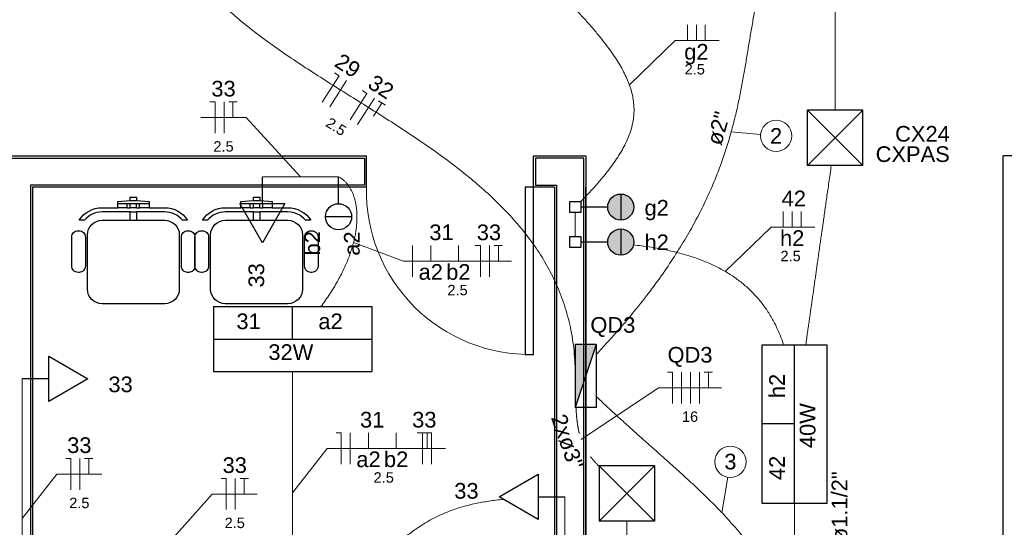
# Model space of a CAD drawing. Header units: feet. Extents: x -18 to 1038, y -110 to 48.
# Tile 48 of 199: x 0.05 to 4.77, y 9.69 to 12.12. Entities that reach past the tile are written whole.
import ezdxf

# ---------------------------------------------------------------- set-up
doc = ezdxf.new("R2010")
doc.units = ezdxf.units.FT
doc.header["$MEASUREMENT"] = 0
doc.linetypes.add('JIS_02_1.2', pattern=[0.25, 0.125, -0.125])
for name, color, linetype, lineweight in [('0.1', 1, 'Continuous', 9), ('EL-Condutos', 4, 'Continuous', 5), ('EL-Fios (Fase 1)', 7, 'Continuous', 5), ('EL-Fios (Fase 2)', 7, 'Continuous', 5), ('EL-Fios (Fase 3)', 7, 'Continuous', 5), ('EL-Fios (Neutro)', 7, 'Continuous', 5), ('EL-Fios (Retorno)', 7, 'Continuous', 5), ('EL-Fios (Terra)', 7, 'Continuous', 5), ('EL-Textos conduto', 7, 'Continuous', 5), ('EL-Textos fios', 7, 'Continuous', 5), ('Textos', 7, 'Continuous', 5)]:
    doc.layers.add(name, color=color, linetype=linetype, lineweight=lineweight)
for name, color, linetype in [('Arq-parede-alta', 5, 'Continuous'), ('JANELA', 3, 'Continuous'), ('MOBILARIO', 8, 'Continuous'), ('P-SIMBOL', 5, 'Continuous'), ('parede', 5, 'Continuous'), ('porta', 3, 'Continuous')]:
    doc.layers.add(name, color=color, linetype=linetype)
doc.styles.add('Arial', font='arial.ttf')

msp = doc.modelspace()

# ---------------------------------------------------------------- hatches: boundary and pattern name
at = {"layer": 'P-SIMBOL', "linetype": 'Continuous'}
for points in [[(2.9304, 11.2884), (2.9304, 11.2259), (2.8679, 11.2259), (2.8684, 11.2356), (2.8739, 11.2525), (2.8799, 11.263), (2.8869, 11.271), (2.8974, 11.279), (2.9104, 11.2852), (2.9234, 11.288), (2.9304, 11.2879)], [(2.9304, 11.2884), (2.9304, 11.2259), (2.9929, 11.2259), (2.9924, 11.2356), (2.9869, 11.2525), (2.9809, 11.263), (2.9739, 11.271), (2.9634, 11.279), (2.9504, 11.2852), (2.9374, 11.288), (2.9304, 11.2879)], [(2.9304, 11.1634), (2.9304, 11.2259), (2.8679, 11.2259), (2.8684, 11.2162), (2.8739, 11.1993), (2.8799, 11.1888), (2.8869, 11.1808), (2.8974, 11.1728), (2.9104, 11.1666), (2.9234, 11.1638), (2.9304, 11.1639)], [(2.9304, 11.1634), (2.9304, 11.2259), (2.9929, 11.2259), (2.9924, 11.2162), (2.9869, 11.1993), (2.9809, 11.1888), (2.9739, 11.1808), (2.9634, 11.1728), (2.9504, 11.1666), (2.9374, 11.1638), (2.9304, 11.1639)], [(2.9304, 11.1211), (2.9304, 11.0586), (2.8679, 11.0586), (2.8684, 11.0683), (2.8739, 11.0853), (2.8799, 11.0958), (2.8869, 11.1038), (2.8974, 11.1118), (2.9104, 11.1179), (2.9234, 11.1208), (2.9304, 11.1206)], [(2.9304, 11.1211), (2.9304, 11.0586), (2.9929, 11.0586), (2.9924, 11.0683), (2.9869, 11.0853), (2.9809, 11.0958), (2.9739, 11.1038), (2.9634, 11.1118), (2.9504, 11.1179), (2.9374, 11.1208), (2.9304, 11.1206)], [(2.9304, 10.9961), (2.9304, 11.0586), (2.8679, 11.0586), (2.8684, 11.049), (2.8739, 11.032), (2.8799, 11.0215), (2.8869, 11.0135), (2.8974, 11.0055), (2.9104, 10.9994), (2.9234, 10.9965), (2.9304, 10.9967)], [(2.9304, 10.9961), (2.9304, 11.0586), (2.9929, 11.0586), (2.9924, 11.049), (2.9869, 11.032), (2.9809, 11.0215), (2.9739, 11.0135), (2.9634, 11.0055), (2.9504, 10.9994), (2.9374, 10.9965), (2.9304, 10.9967)], [(2.8127, 10.5671), (2.7128, 10.5671), (2.7128, 10.2662)]]:
    msp.add_hatch(color=256, dxfattribs=at).paths.add_polyline_path(points)

# ---------------------------------------------------------------- linework, layer by layer
at = {"layer": '0.1', "color": 251}
msp.add_lwpolyline([(2.5128, 10.5207, -0.429311), (1.7128, 11.3207), (1.7128, 11.3207)], format="xyb", dxfattribs=at)
at = {"layer": 'Arq-parede-alta', "color": 3, "ltscale": 0.03}
for p, q in [((-0.1372, 11.4707), (1.7128, 11.4707)), ((1.7128, 11.3207), (1.7128, 11.4707)), ((4.7628, 6.7707), (4.7628, 11.4707)), ((1.7128, 11.3207), (0.1128, 11.3207))]:
    msp.add_line(p, q, dxfattribs=at)
at = {"layer": 'EL-Condutos', "linetype": 'Continuous'}
for points in [[(0.6924, 12.7703), (0.713, 12.6723), (0.7442, 12.5799), (0.7853, 12.4926), (0.8355, 12.4099), (0.894, 12.3315), (0.96, 12.2569), (1.0326, 12.1856), (1.1112, 12.1171), (1.1948, 12.051), (1.2827, 11.9869), (1.3741, 11.9243), (1.4682, 11.8628), (1.5642, 11.8018), (1.6613, 11.741), (1.7587, 11.6798), (1.8556, 11.6179), (1.9512, 11.5548), (2.0447, 11.49), (2.1354, 11.4231), (2.2223, 11.3535), (2.3047, 11.281), (2.3819, 11.2049), (2.4529, 11.125), (2.5171, 11.0406), (2.5736, 10.9514), (2.6216, 10.8568), (2.6603, 10.7566), (2.689, 10.6501), (2.7067, 10.5369), (2.7128, 10.4166)], [(2.8132, 10.5201), (2.9089, 10.6252), (2.9951, 10.7269), (3.0724, 10.8254), (3.1413, 10.9207), (3.2025, 11.013), (3.2565, 11.1024), (3.3038, 11.1892), (3.345, 11.2734), (3.3806, 11.3552), (3.4113, 11.4347), (3.4375, 11.5121), (3.4599, 11.5875), (3.479, 11.661), (3.4953, 11.7329), (3.5095, 11.8032), (3.522, 11.8721), (3.5334, 11.9397), (3.5443, 12.0062), (3.5553, 12.0718), (3.5669, 12.1365), (3.5796, 12.2005), (3.5941, 12.264), (3.6109, 12.327), (3.6305, 12.3898), (3.6535, 12.4525), (3.6805, 12.5153), (3.712, 12.5782), (3.7485, 12.6414), (3.7907, 12.7051), (3.8392, 12.7694)], [(3.9578, 11.6892), (3.9578, 11.7381), (3.9578, 11.7843), (3.9578, 11.828), (3.9578, 11.8695), (3.9578, 11.9089), (3.9578, 11.9463), (3.9578, 11.9821), (3.9578, 12.0163), (3.9578, 12.0492), (3.9578, 12.081), (3.9578, 12.1118), (3.9578, 12.1419), (3.9578, 12.1714), (3.9578, 12.2005), (3.9578, 12.2294), (3.9578, 12.2584), (3.9578, 12.2875), (3.9578, 12.317), (3.9578, 12.347), (3.9578, 12.3778), (3.9578, 12.4096), (3.9578, 12.4425), (3.9578, 12.4768), (3.9578, 12.5125), (3.9578, 12.55), (3.9578, 12.5894), (3.9578, 12.6308), (3.9578, 12.6746), (3.9578, 12.7208), (3.9578, 12.7696)], [(2.5782, 12.3156), (2.6246, 12.2681), (2.6684, 12.2226), (2.7095, 12.179), (2.7479, 12.1371), (2.7836, 12.0968), (2.8165, 12.058), (2.8468, 12.0206), (2.8743, 11.9845), (2.899, 11.9494), (2.9209, 11.9154), (2.9399, 11.8822), (2.9562, 11.8498), (2.9695, 11.818), (2.98, 11.7868), (2.9876, 11.7558), (2.9923, 11.7252), (2.994, 11.6946), (2.9927, 11.6641), (2.9885, 11.6334), (2.9812, 11.6025), (2.971, 11.5712), (2.9576, 11.5394), (2.9412, 11.507), (2.9218, 11.4739), (2.8992, 11.4399), (2.8735, 11.4048), (2.8446, 11.3687), (2.8126, 11.3313), (2.7774, 11.2925), (2.7389, 11.2523)], [(3.8168, 10.5665), (3.8211, 10.5971), (3.8253, 10.6265), (3.8294, 10.6549), (3.8333, 10.6824), (3.8371, 10.7091), (3.8408, 10.7351), (3.8444, 10.7605), (3.8479, 10.7855), (3.8514, 10.81), (3.8549, 10.8343), (3.8583, 10.8584), (3.8617, 10.8825), (3.8652, 10.9066), (3.8686, 10.9308), (3.8721, 10.9554), (3.8756, 10.9802), (3.8792, 11.0056), (3.8829, 11.0315), (3.8867, 11.058), (3.8906, 11.0854), (3.8946, 11.1137), (3.8988, 11.1429), (3.9031, 11.1732), (3.9076, 11.2048), (3.9123, 11.2376), (3.9171, 11.2719), (3.9222, 11.3077), (3.9276, 11.3451), (3.9331, 11.3843), (3.939, 11.4253)], [(1.5786, 11.3707), (1.561, 11.3707), (1.5445, 11.3707), (1.529, 11.3707), (1.5145, 11.3707), (1.5009, 11.3707), (1.4881, 11.3707), (1.476, 11.3707), (1.4646, 11.3707), (1.4538, 11.3707), (1.4434, 11.3707), (1.4335, 11.3707), (1.4238, 11.3707), (1.4145, 11.3707), (1.4052, 11.3707), (1.3961, 11.3707), (1.387, 11.3707), (1.3777, 11.3707), (1.3684, 11.3707), (1.3587, 11.3707), (1.3488, 11.3707), (1.3384, 11.3707), (1.3276, 11.3707), (1.3162, 11.3707), (1.3041, 11.3707), (1.2913, 11.3707), (1.2777, 11.3707), (1.2632, 11.3707), (1.2477, 11.3707), (1.2312, 11.3707), (1.2136, 11.3707)], [(1.494, 10.7494), (1.5162, 10.78), (1.5367, 10.8102), (1.5556, 10.84), (1.5728, 10.8693), (1.5884, 10.8981), (1.6025, 10.9264), (1.6151, 10.9542), (1.6262, 10.9814), (1.6358, 11.008), (1.6441, 11.0339), (1.6511, 11.0592), (1.6567, 11.0837), (1.661, 11.1076), (1.6641, 11.1306), (1.666, 11.1529), (1.6668, 11.1744), (1.6665, 11.1949), (1.665, 11.2146), (1.6626, 11.2334), (1.6591, 11.2513), (1.6547, 11.2681), (1.6494, 11.284), (1.6432, 11.2988), (1.6362, 11.3125), (1.6283, 11.3252), (1.6198, 11.3367), (1.6105, 11.347), (1.6005, 11.3561), (1.5899, 11.364), (1.5786, 11.3707)], [(2.7128, 11.0852), (2.7128, 11.0901), (2.7128, 11.0948), (2.7128, 11.0992), (2.7128, 11.1035), (2.7128, 11.1076), (2.7128, 11.1116), (2.7128, 11.1153), (2.7128, 11.119), (2.7128, 11.1225), (2.7128, 11.126), (2.7128, 11.1293), (2.7128, 11.1326), (2.7128, 11.1358), (2.7128, 11.139), (2.7128, 11.1422), (2.7128, 11.1454), (2.7128, 11.1486), (2.7128, 11.1519), (2.7128, 11.1552), (2.7128, 11.1585), (2.7128, 11.162), (2.7128, 11.1655), (2.7128, 11.1691), (2.7128, 11.1729), (2.7128, 11.1769), (2.7128, 11.1809), (2.7128, 11.1852), (2.7128, 11.1897), (2.7128, 11.1944), (2.7128, 11.1993)], [(2.992, 11.0449), (3.0302, 11.0403), (3.0673, 11.0351), (3.1034, 11.0292), (3.1385, 11.0226), (3.1727, 11.0152), (3.2058, 11.0072), (3.2379, 10.9983), (3.2691, 10.9888), (3.2993, 10.9785), (3.3284, 10.9674), (3.3566, 10.9555), (3.3839, 10.9428), (3.4101, 10.9294), (3.4354, 10.9151), (3.4597, 10.8999), (3.4831, 10.884), (3.5055, 10.8672), (3.5269, 10.8495), (3.5474, 10.831), (3.5669, 10.8115), (3.5855, 10.7912), (3.6031, 10.77), (3.6198, 10.7478), (3.6356, 10.7248), (3.6504, 10.7007), (3.6643, 10.6758), (3.6773, 10.6498), (3.6893, 10.6229), (3.7004, 10.5951), (3.7106, 10.5662)], [(1.3582, 10.439), (1.3582, 10.3867), (1.3582, 10.3372), (1.3582, 10.2902), (1.3582, 10.2457), (1.3582, 10.2034), (1.3582, 10.1631), (1.3582, 10.1246), (1.3582, 10.0877), (1.3582, 10.0522), (1.3582, 10.0179), (1.3582, 9.9846), (1.3582, 9.9521), (1.3582, 9.9201), (1.3582, 9.8886), (1.3582, 9.8573), (1.3582, 9.826), (1.3582, 9.7945), (1.3582, 9.7626), (1.3582, 9.7301), (1.3582, 9.6968), (1.3582, 9.6625), (1.3582, 9.627), (1.3582, 9.5901), (1.3582, 9.5516), (1.3582, 9.5113), (1.3582, 9.469), (1.3582, 9.4245), (1.3582, 9.3775), (1.3582, 9.328), (1.3582, 9.2757)], [(0.0628, 10.4037), (0.0628, 10.3391), (0.0628, 10.2786), (0.0628, 10.2219), (0.0628, 10.1688), (0.0628, 10.119), (0.0628, 10.0722), (0.0628, 10.028), (0.0628, 9.9862), (0.0628, 9.9465), (0.0628, 9.9086), (0.0628, 9.8722), (0.0628, 9.8369), (0.0628, 9.8025), (0.0628, 9.7688), (0.0628, 9.7353), (0.0628, 9.7018), (0.0628, 9.6681), (0.0628, 9.6337), (0.0628, 9.5984), (0.0628, 9.562), (0.0628, 9.5241), (0.0628, 9.4844), (0.0628, 9.4426), (0.0628, 9.3984), (0.0628, 9.3516), (0.0628, 9.3018), (0.0628, 9.2487), (0.0628, 9.192), (0.0628, 9.1315), (0.0628, 9.0669)], [(2.8127, 10.3192), (2.8623, 10.2725), (2.9112, 10.2273), (2.9593, 10.1836), (3.0064, 10.1411), (3.0527, 10.0999), (3.098, 10.0597), (3.1423, 10.0203), (3.1855, 9.9817), (3.2276, 9.9437), (3.2685, 9.9062), (3.3082, 9.869), (3.3465, 9.8319), (3.3836, 9.7949), (3.4192, 9.7579), (3.4534, 9.7206), (3.4861, 9.6829), (3.5173, 9.6447), (3.5469, 9.6058), (3.5748, 9.5661), (3.601, 9.5255), (3.6254, 9.4839), (3.648, 9.441), (3.6688, 9.3967), (3.6876, 9.351), (3.7044, 9.3036), (3.7193, 9.2545), (3.732, 9.2034), (3.7427, 9.1503), (3.7511, 9.095), (3.7573, 9.0373)], [(1.5123, 9.2765), (1.5486, 9.3135), (1.5833, 9.349), (1.6166, 9.3829), (1.6486, 9.4153), (1.6793, 9.4462), (1.7089, 9.4756), (1.7375, 9.5035), (1.7652, 9.5301), (1.792, 9.5553), (1.8182, 9.5792), (1.8438, 9.6017), (1.869, 9.623), (1.8938, 9.6431), (1.9184, 9.6619), (1.9428, 9.6796), (1.9672, 9.6962), (1.9917, 9.7116), (2.0163, 9.7259), (2.0413, 9.7393), (2.0668, 9.7516), (2.0927, 9.7629), (2.1193, 9.7733), (2.1466, 9.7828), (2.1748, 9.7914), (2.2039, 9.7991), (2.2342, 9.8061), (2.2656, 9.8122), (2.2983, 9.8176), (2.3325, 9.8223), (2.3681, 9.8263)], [(2.6628, 9.8381), (2.6628, 9.7475), (2.6628, 9.6627), (2.6628, 9.5834), (2.6628, 9.509), (2.6628, 9.4392), (2.6628, 9.3736), (2.6628, 9.3117), (2.6628, 9.2532), (2.6628, 9.1975), (2.6628, 9.1444), (2.6628, 9.0933), (2.6628, 9.0439), (2.6628, 8.9958), (2.6628, 8.9485), (2.6628, 8.9016), (2.6628, 8.8547), (2.6628, 8.8074), (2.6628, 8.7592), (2.6628, 8.7098), (2.6628, 8.6588), (2.6628, 8.6056), (2.6628, 8.55), (2.6628, 8.4914), (2.6628, 8.4296), (2.6628, 8.3639), (2.6628, 8.2942), (2.6628, 8.2198), (2.6628, 8.1404), (2.6628, 8.0556), (2.6628, 7.965)], [(3.7628, 9.8077), (3.7628, 9.781), (3.7628, 9.7552), (3.7628, 9.7302), (3.7628, 9.7059), (3.7628, 9.6822), (3.7628, 9.6591), (3.7628, 9.6364), (3.7628, 9.6141), (3.7628, 9.5921), (3.7628, 9.5703), (3.7628, 9.5486), (3.7628, 9.5268), (3.7628, 9.505), (3.7628, 9.4831), (3.7628, 9.4609), (3.7628, 9.4383), (3.7628, 9.4153), (3.7628, 9.3918), (3.7628, 9.3677), (3.7628, 9.3429), (3.7628, 9.3173), (3.7628, 9.2909), (3.7628, 9.2634), (3.7628, 9.235), (3.7628, 9.2054), (3.7628, 9.1745), (3.7628, 9.1424), (3.7628, 9.1088), (3.7628, 9.0738), (3.7628, 9.0372)]]:
    msp.add_spline(points, degree=3, dxfattribs=at)
at = {"layer": 'EL-Condutos', "linetype": 'JIS_02_1.2'}
for points in [[(2.7159, 10.2658), (2.7168, 10.251), (2.7178, 10.2369), (2.719, 10.2233), (2.7203, 10.2104), (2.7218, 10.1979), (2.7234, 10.186), (2.7251, 10.1746), (2.7271, 10.1637), (2.7292, 10.1531), (2.7315, 10.143), (2.734, 10.1333), (2.7367, 10.1239), (2.7396, 10.1148), (2.7428, 10.1061), (2.7461, 10.0976), (2.7497, 10.0893), (2.7534, 10.0813), (2.7575, 10.0734), (2.7617, 10.0657), (2.7663, 10.0582), (2.7711, 10.0507), (2.7761, 10.0434), (2.7814, 10.036), (2.787, 10.0287), (2.7929, 10.0214), (2.799, 10.0141), (2.8055, 10.0067), (2.8123, 9.9993), (2.8193, 9.9917), (2.8267, 9.984)], [(2.9594, 9.7209), (2.9594, 9.2195), (2.9594, 8.7499), (2.9594, 8.3096), (2.9594, 7.8965), (2.9594, 7.5083), (2.9594, 7.1428), (2.9594, 6.7976), (2.9594, 6.4705), (2.9594, 6.1592), (2.9594, 5.8616), (2.9594, 5.5752), (2.9594, 5.2979), (2.9594, 5.0274), (2.9594, 4.7615), (2.9594, 4.4977), (2.9594, 4.234), (2.9594, 3.9681), (2.9594, 3.6975), (2.9594, 3.4203), (2.9594, 3.1339), (2.9594, 2.8362), (2.9594, 2.525), (2.9594, 2.1979), (2.9594, 1.8527), (2.9594, 1.4872), (2.9594, 1.099), (2.9594, 0.6859), (2.9594, 0.2456), (2.9594, -0.2241), (2.9594, -0.7254)]]:
    msp.add_spline(points, degree=3, dxfattribs=at)
at = {"layer": 'EL-Fios (Fase 1)'}
for p, q in [((1.6699, 11.6208), (1.7505, 11.7473)), ((1.03, 11.5798), (1.03, 11.7298)), ((1.9328, 10.8917), (1.9328, 11.0417)), ((2.3016, 10.8917), (2.3016, 11.0417)), ((3.222, 10.2857), (3.222, 10.4357)), ((1.6346, 9.9945), (1.6346, 10.1445)), ((2.0232, 9.9945), (2.0232, 10.1445)), ((0.3393, 9.8724), (0.3393, 10.0224)), ((1.0838, 9.7769), (1.0838, 9.9269))]:
    msp.add_line(p, q, dxfattribs=at)
at = {"layer": 'EL-Fios (Fase 2)'}
msp.add_line((3.2648, 10.2857), (3.2648, 10.4357), dxfattribs=at)
at = {"layer": 'EL-Fios (Fase 3)'}
for p, q in [((1.5366, 11.7056), (1.6171, 11.8322)), ((3.3077, 10.2857), (3.3077, 10.4357))]:
    msp.add_line(p, q, dxfattribs=at)
at = {"layer": 'EL-Fios (Neutro)'}
for p, q in [((1.5004, 11.7286), (1.581, 11.8552)), ((1.5599, 11.8686), (1.581, 11.8552)), ((1.6338, 11.6438), (1.7143, 11.7703)), ((1.6932, 11.7838), (1.7143, 11.7703)), ((0.9621, 11.7298), (0.9871, 11.7298)), ((0.9871, 11.5798), (0.9871, 11.7298)), ((2.2337, 11.0417), (2.2587, 11.0417)), ((2.2587, 10.8917), (2.2587, 11.0417)), ((3.1541, 10.4357), (3.1791, 10.4357)), ((3.1791, 10.2857), (3.1791, 10.4357)), ((1.5668, 10.1445), (1.5918, 10.1445)), ((1.5918, 9.9945), (1.5918, 10.1445)), ((1.9554, 10.1445), (1.9804, 10.1445)), ((1.9804, 9.9945), (1.9804, 10.1445)), ((0.2714, 10.0224), (0.2964, 10.0224)), ((0.2964, 9.8724), (0.2964, 10.0224)), ((1.0159, 9.9269), (1.0409, 9.9269)), ((1.0409, 9.7769), (1.0409, 9.9269))]:
    msp.add_line(p, q, dxfattribs=at)
at = {"layer": 'EL-Fios (Retorno)'}
for p, q in [((3.2499, 12.0243), (3.2499, 12.0993)), ((3.2928, 12.0243), (3.2928, 12.0993)), ((3.3356, 12.0243), (3.3356, 12.0993)), ((3.709, 11.1299), (3.709, 11.2049)), ((3.7518, 11.1299), (3.7518, 11.2049)), ((3.7947, 11.1299), (3.7947, 11.2049)), ((2.0203, 10.9667), (2.0203, 11.0417)), ((2.1524, 10.9667), (2.1524, 11.0417)), ((1.7221, 10.0695), (1.7221, 10.1445)), ((1.8543, 10.0695), (1.8543, 10.1445))]:
    msp.add_line(p, q, dxfattribs=at)
at = {"layer": 'EL-Fios (Terra)'}
for points in [[(1.0729, 11.6548), (1.0729, 11.7298), (1.0529, 11.7298), (1.0929, 11.7298)], [(1.7463, 11.661), (1.7866, 11.7243), (1.7697, 11.735), (1.8035, 11.7136)], [(2.3444, 10.9667), (2.3444, 11.0417), (2.3244, 11.0417), (2.3644, 11.0417)], [(3.3505, 10.3607), (3.3505, 10.4357), (3.3305, 10.4357), (3.3705, 10.4357)], [(2.0034, 10.0695), (2.0034, 10.1445), (1.9834, 10.1445), (2.0234, 10.1445)], [(0.3821, 9.9474), (0.3821, 10.0224), (0.3621, 10.0224), (0.4021, 10.0224)], [(1.1266, 9.8519), (1.1266, 9.9269), (1.1066, 9.9269), (1.1466, 9.9269)]]:
    msp.add_lwpolyline(points, dxfattribs=at)
at = {"layer": 'EL-Textos fios'}
for p, q in [((2.9717, 11.8121), (3.1917, 12.0243)), ((3.1917, 12.0243), (3.4016, 12.0243)), ((0.9193, 11.6548), (1.1357, 11.6548)), ((1.3961, 11.3707), (1.1357, 11.6548)), ((3.4595, 11.5858), (3.6, 11.5735)), ((3.4308, 10.9178), (3.6507, 11.1299)), ((3.6507, 11.1299), (3.8606, 11.1299)), ((1.6502, 11.0558), (1.8899, 10.9667)), ((1.8899, 10.9667), (2.4073, 10.9667)), ((2.7405, 10.1124), (3.1113, 10.3607)), ((3.1113, 10.3607), (3.4134, 10.3607)), ((1.3582, 9.8573), (1.5239, 10.0695)), ((1.5239, 10.0695), (2.0905, 10.0695)), ((0.0628, 9.7353), (0.2285, 9.9474)), ((0.2285, 9.9474), (0.445, 9.9474)), ((3.4151, 9.7623), (3.4434, 9.9323)), ((0.5952, 9.4276), (0.9731, 9.8519)), ((0.9731, 9.8519), (1.1895, 9.8519))]:
    msp.add_line(p, q, dxfattribs=at)
for centre in [(3.6747, 11.5669), (3.4557, 10.0063)]:
    msp.add_circle(centre, 0.075, dxfattribs=at)
at = {"layer": 'JANELA', "color": 251}
for points in [[(-0.1272, 11.3307), (-0.1272, 11.4607), (1.7028, 11.4607), (1.7028, 11.3307), (0.1028, 11.3307), (0.1036, 6.9107), (0.3531, 6.9107), (0.3531, 6.7807), (-0.2772, 6.7807), (-0.2772, 6.9107), (-0.0272, 6.9107), (-0.0272, 11.3307)], [(2.7528, 11.4607), (2.5228, 11.4607), (2.5228, 11.3307), (2.6228, 11.3307), (2.6228, 6.9106), (2.3728, 6.9106), (2.3728, 6.7806), (2.7528, 6.7806)]]:
    msp.add_lwpolyline(points, close=True, dxfattribs=at)
at = {"layer": 'MOBILARIO', "color": 251}
for p, q in [((0.5657, 11.223), (0.5657, 11.243)), ((0.5657, 11.243), (0.5807, 11.243)), ((0.5807, 11.258), (0.6107, 11.258)), ((0.5807, 11.223), (0.5807, 11.243)), ((0.6107, 11.223), (0.6107, 11.243)), ((0.6257, 11.223), (0.6257, 11.243)), ((1.1557, 11.223), (1.1557, 11.243)), ((1.1557, 11.243), (1.1707, 11.243)), ((1.1707, 11.258), (1.2007, 11.258)), ((1.1707, 11.223), (1.1707, 11.243)), ((1.2007, 11.223), (1.2007, 11.243)), ((1.2157, 11.223), (1.2157, 11.243)), ((0.5657, 11.223), (0.5807, 11.223)), ((0.6107, 11.223), (0.6257, 11.223)), ((1.1557, 11.223), (1.1707, 11.223)), ((1.2007, 11.223), (1.2157, 11.223))]:
    msp.add_line(p, q, dxfattribs=at)
for points in [[(0.6107, 11.163), (0.7457, 11.163, -0.414214), (0.8157, 11.093), (0.8157, 11.093), (0.8157, 10.833, -0.414214), (0.7457, 10.763), (0.7457, 10.763), (0.4457, 10.763, -0.414214), (0.3757, 10.833), (0.3757, 10.833), (0.3757, 11.093, -0.414214), (0.4457, 11.163), (0.4457, 11.163), (0.5807, 11.163), (0.5807, 11.203), (0.4457, 11.203, 0.223888), (0.3609, 11.163), (0.3609, 11.163), (0.3362, 11.163, -0.255924), (0.4457, 11.223), (0.4457, 11.223), (0.5207, 11.223), (0.5207, 11.253), (0.5807, 11.258), (0.5807, 11.273), (0.6107, 11.273), (0.6107, 11.258), (0.6707, 11.253), (0.6707, 11.223), (0.7457, 11.223, -0.255924), (0.8553, 11.163), (0.8553, 11.163), (0.8306, 11.163, 0.223888), (0.7457, 11.203), (0.7457, 11.203), (0.6107, 11.203), (0.6107, 11.163)], [(1.2007, 11.163), (1.3357, 11.163, -0.414214), (1.4057, 11.093), (1.4057, 11.093), (1.4057, 10.833, -0.414214), (1.3357, 10.763), (1.3357, 10.763), (1.0357, 10.763, -0.414214), (0.9657, 10.833), (0.9657, 10.833), (0.9657, 11.093, -0.414214), (1.0357, 11.163), (1.0357, 11.163), (1.1707, 11.163), (1.1707, 11.203), (1.0357, 11.203, 0.223888), (0.9509, 11.163), (0.9509, 11.163), (0.9262, 11.163, -0.255924), (1.0357, 11.223), (1.0357, 11.223), (1.1107, 11.223), (1.1107, 11.253), (1.1707, 11.258), (1.1707, 11.273), (1.2007, 11.273), (1.2007, 11.258), (1.2607, 11.253), (1.2607, 11.223), (1.3357, 11.223, -0.255924), (1.4453, 11.163), (1.4453, 11.163), (1.4206, 11.163, 0.223888), (1.3357, 11.203), (1.3357, 11.203), (1.2007, 11.203), (1.2007, 11.163)], [(0.3657, 11.083), (0.3657, 10.943, -0.414214), (0.3357, 10.913), (0.3357, 10.913), (0.3307, 10.913, -0.414214), (0.3007, 10.943), (0.3007, 10.943), (0.3007, 11.083, -0.414214), (0.3307, 11.113), (0.3307, 11.113), (0.3357, 11.113, -0.414214), (0.3657, 11.083), (0.3657, 11.083)], [(0.8557, 11.113), (0.8607, 11.113, -0.414214), (0.8907, 11.083), (0.8907, 11.083), (0.8907, 10.943, -0.414214), (0.8607, 10.913), (0.8607, 10.913), (0.8557, 10.913, -0.414214), (0.8257, 10.943), (0.8257, 10.943), (0.8257, 11.083, -0.414214), (0.8557, 11.113), (0.8557, 11.113)], [(0.9557, 11.083), (0.9557, 10.943, -0.414214), (0.9257, 10.913), (0.9257, 10.913), (0.9207, 10.913, -0.414214), (0.8907, 10.943), (0.8907, 10.943), (0.8907, 11.083, -0.414214), (0.9207, 11.113), (0.9207, 11.113), (0.9257, 11.113, -0.414214), (0.9557, 11.083), (0.9557, 11.083)], [(1.4457, 11.113), (1.4507, 11.113, -0.414214), (1.4807, 11.083), (1.4807, 11.083), (1.4807, 10.943, -0.414214), (1.4507, 10.913), (1.4507, 10.913), (1.4457, 10.913, -0.414214), (1.4157, 10.943), (1.4157, 10.943), (1.4157, 11.083, -0.414214), (1.4457, 11.113), (1.4457, 11.113)]]:
    msp.add_lwpolyline(points, format="xyb", dxfattribs=at)
for points in [[(0.5207, 11.243), (0.5657, 11.243)], [(0.5807, 11.243), (0.6107, 11.243)], [(0.6107, 11.243), (0.6257, 11.243)], [(0.6257, 11.243), (0.6707, 11.243)], [(1.1107, 11.243), (1.1557, 11.243)], [(1.1707, 11.243), (1.2007, 11.243)], [(1.2007, 11.243), (1.2157, 11.243)], [(1.2157, 11.243), (1.2607, 11.243)], [(0.5657, 11.223), (0.5207, 11.223)], [(0.6107, 11.223), (0.5807, 11.223)], [(0.5807, 11.203), (0.6107, 11.203)], [(0.6707, 11.223), (0.6257, 11.223)], [(1.1557, 11.223), (1.1107, 11.223)], [(1.2007, 11.223), (1.1707, 11.223)], [(1.1707, 11.203), (1.2007, 11.203)], [(1.2607, 11.223), (1.2157, 11.223)], [(0.5807, 11.163), (0.6107, 11.163)], [(1.1707, 11.163), (1.2007, 11.163)]]:
    msp.add_lwpolyline(points, dxfattribs=at)
at = {"layer": 'P-SIMBOL'}
for p, q in [((3.8253, 11.425), (3.8253, 11.69)), ((4.0903, 11.425), (3.8253, 11.69)), ((3.8253, 11.425), (4.0903, 11.69)), ((4.0903, 11.69), (3.8253, 11.69)), ((4.0903, 11.425), (4.0903, 11.69)), ((4.0903, 11.425), (3.8253, 11.425)), ((1.2136, 11.2427), (1.2136, 11.3707)), ((1.5786, 11.2422), (1.5786, 11.3707)), ((2.9304, 11.2884), (2.9304, 11.1634)), ((1.2136, 11.0552), (1.1053, 11.2427)), ((1.1053, 11.2427), (1.3218, 11.2427)), ((1.3218, 11.2427), (1.2136, 11.0552)), ((2.6863, 11.1994), (2.6863, 11.2524)), ((2.6863, 11.2524), (2.7394, 11.2524)), ((2.7394, 11.2524), (2.7394, 11.1994)), ((2.8679, 11.2259), (2.7394, 11.2259)), ((1.6411, 11.1797), (1.5161, 11.1797)), ((2.7394, 11.1994), (2.6863, 11.1994)), ((2.6863, 11.0321), (2.6863, 11.0851)), ((2.6863, 11.0851), (2.7394, 11.0851)), ((2.7394, 11.0851), (2.7394, 11.0321)), ((2.9304, 11.1211), (2.9304, 10.9961)), ((2.8679, 11.0586), (2.7394, 11.0586)), ((2.7394, 11.0321), (2.6863, 11.0321)), ((0.979, 10.7497), (0.979, 10.4383)), ((0.979, 10.7497), (1.7375, 10.7497)), ((1.3582, 10.594), (1.3582, 10.7497)), ((1.7375, 10.7497), (1.7375, 10.4383)), ((0.979, 10.594), (1.7375, 10.594)), ((2.8127, 10.5671), (2.7128, 10.5671)), ((2.7128, 10.5671), (2.7128, 10.2662)), ((2.8127, 10.5671), (2.7128, 10.2662)), ((2.8127, 10.5671), (2.8127, 10.2662)), ((3.6072, 10.5666), (3.9185, 10.5666)), ((3.6072, 9.8081), (3.6072, 10.5666)), ((3.7628, 9.8081), (3.7628, 10.5666)), ((3.9185, 9.8081), (3.9185, 10.5666)), ((0.1908, 10.512), (0.3783, 10.4037)), ((0.1908, 10.2955), (0.1908, 10.512)), ((0.979, 10.4383), (1.7375, 10.4383)), ((0.1908, 10.4037), (0.0628, 10.4037)), ((0.3783, 10.4037), (0.1908, 10.2955)), ((2.8127, 10.2662), (2.7128, 10.2662)), ((3.7628, 10.1873), (3.6072, 10.1873)), ((3.0919, 9.9863), (2.8269, 9.9863)), ((3.0919, 9.9863), (2.8269, 9.7213)), ((3.0919, 9.7213), (2.8269, 9.9863)), ((2.8269, 9.9863), (2.8269, 9.7213)), ((3.0919, 9.9863), (3.0919, 9.7213)), ((2.3473, 9.8381), (2.5348, 9.9464)), ((2.5348, 9.9464), (2.5348, 9.7299)), ((2.5348, 9.7299), (2.3473, 9.8381)), ((2.5348, 9.8381), (2.6628, 9.8381)), ((3.6072, 9.8081), (3.9185, 9.8081)), ((3.0919, 9.7213), (2.8269, 9.7213))]:
    msp.add_line(p, q, dxfattribs=at)
for centre in [(2.9304, 11.2259), (1.5786, 11.1797), (2.9304, 11.0586)]:
    msp.add_circle(centre, 0.0625, dxfattribs=at)
at = {"layer": 'parede', "color": 251}
for p, q in [((2.7628, 11.4707), (2.7628, 6.7706)), ((5.0128, 11.4707), (4.7628, 11.4707)), ((2.7628, 6.9206), (2.7628, 11.3207))]:
    msp.add_line(p, q, dxfattribs=at)
for points in [[(2.6128, 11.3207), (2.5128, 11.3207), (2.5128, 11.4707), (2.7628, 11.4707)], [(0.1128, 11.3207), (0.1128, 6.9207), (0.3631, 6.9207)], [(2.6128, 11.3207), (2.6128, 6.9206), (2.3628, 6.9206)]]:
    msp.add_lwpolyline(points, dxfattribs=at)
at = {"layer": 'porta', "color": 251}
msp.add_lwpolyline([(2.5128, 10.5207), (2.5128, 11.3207), (2.4728, 11.3207), (2.4728, 10.5207)], close=True, dxfattribs=at)

# ---------------------------------------------------------------- texts
at = {"layer": 'EL-Textos conduto', "char_height": 0.075, "attachment_point": 8, "line_spacing_factor": 0.6, "style": 'Arial'}
for s, insert, width, rotation in [('ø2"', (3.4352, 11.5927), 0.318979, 74.3012), ('2xø3"', (2.6378, 10.0899), 0.54032, 289.1538), ('2xø1.1/2"', (4.0177, 9.7379), 0.88971, 90.0002)]:
    msp.add_mtext(s, dxfattribs=dict(at, insert=insert, width=width, rotation=rotation))
at = {"layer": 'EL-Textos fios', "attachment_point": 8, "line_spacing_factor": 0.6, "style": 'Arial'}
for s, insert, char_height, width in [('g2', (3.2928, 11.9095), 0.075, 0.233003), ('2.5', (3.2851, 11.8603), 0.05, 0.194131), ('33', (1.0275, 11.7546), 0.075, 0.233003), ('2', (3.6747, 11.5294), 0.075, 0.116502), ('2.5', (1.0275, 11.4908), 0.05, 0.194131), ('42', (3.7595, 11.2297), 0.075, 0.233003), ('31', (2.0717, 11.0665), 0.075, 0.233003), ('33', (2.2991, 11.0665), 0.075, 0.233003), ('h2', (3.7518, 11.0399), 0.075, 0.233003), ('2.5', (3.7441, 10.9659), 0.05, 0.194131), ('a2', (2.0203, 10.8767), 0.075, 0.233003), ('b2', (2.1524, 10.8767), 0.075, 0.233003), ('2.5', (2.1486, 10.8027), 0.05, 0.194131), ('QD3', (3.2623, 10.4605), 0.075, 0.430907), ('31', (1.7397, 10.1692), 0.075, 0.233003), ('33', (1.9894, 10.1692), 0.075, 0.233003), ('16', (3.2623, 10.1967), 0.05, 0.155335), ('33', (0.3368, 10.0472), 0.075, 0.233003), ('33', (1.0813, 9.9516), 0.075, 0.233003), ('a2', (1.7221, 9.9795), 0.075, 0.233003), ('b2', (1.8543, 9.9795), 0.075, 0.233003), ('3', (3.4557, 9.9688), 0.075, 0.116502), ('2.5', (1.7951, 9.9055), 0.05, 0.194131), ('2.5', (0.3368, 9.7834), 0.05, 0.194131), ('2.5', (1.0813, 9.6879), 0.05, 0.194131)]:
    msp.add_mtext(s, dxfattribs=dict(at, insert=insert, char_height=char_height, width=width))
at = {"layer": 'EL-Textos fios', "attachment_point": 8, "rotation": 327.5256, "line_spacing_factor": 0.6, "style": 'Arial'}
for s, insert, char_height, width in [('29', (1.6018, 11.8713), 0.075, 0.233003), ('32', (1.7616, 11.7695), 0.075, 0.233003), ('2.5', (1.5534, 11.5895), 0.05, 0.194131)]:
    msp.add_mtext(s, dxfattribs=dict(at, insert=insert, char_height=char_height, width=width))
at = {"layer": 'Textos', "char_height": 0.075, "line_spacing_factor": 0.6, "style": 'Arial'}
for s, insert, width, attachment_point in [('CX24', (4.5067, 11.5384), 0.5242, 9), ('CXPAS', (4.5067, 11.4409), 0.710671, 9), ('g2', (3.0443, 11.1624), 0.233003, 7), ('h2', (3.0443, 11.0199), 0.233003, 7), ('31', (1.1477, 10.6403), 0.233003, 8), ('a2', (1.5402, 10.6403), 0.233003, 8), ('QD3', (2.7849, 10.6036), 0.430907, 7), ('32W', (1.3501, 10.4928), 0.430793, 8), ('33', (0.5345, 10.3384), 0.233003, 8), ('33', (2.1912, 9.8285), 0.233003, 8)]:
    msp.add_mtext(s, dxfattribs=dict(at, insert=insert, width=width, attachment_point=attachment_point))
at = {"layer": 'Textos', "char_height": 0.075, "rotation": 90.0002, "line_spacing_factor": 0.6, "style": 'Arial'}
for s, insert, width, attachment_point in [('b2', (1.4915, 11.111), 0.233003, 9), ('a2', (1.6807, 11.1094), 0.233003, 9), ('33', (1.2232, 10.899), 0.233003, 8), ('h2', (3.7166, 10.3693), 0.233003, 8), ('40W', (3.8641, 10.1792), 0.430793, 8), ('42', (3.7166, 9.9768), 0.233003, 8)]:
    msp.add_mtext(s, dxfattribs=dict(at, insert=insert, width=width, attachment_point=attachment_point))

doc.saveas('drawing.dxf')
